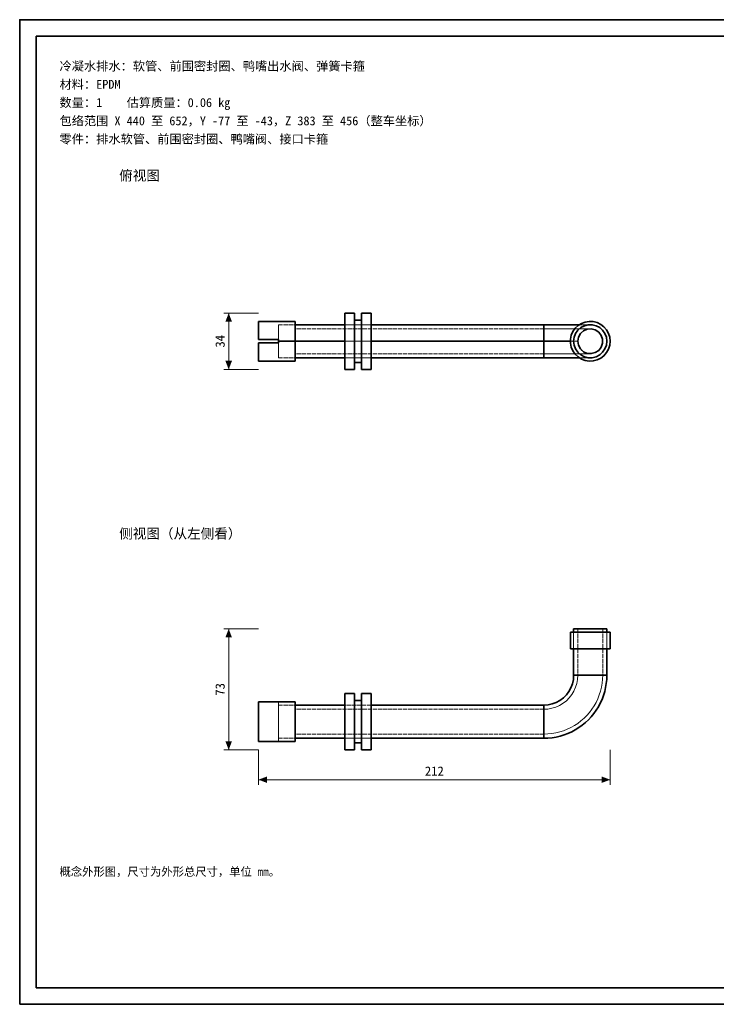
# Model space of a CAD drawing. Header units: millimetres. Extents: x 0 to 420, y 0 to 297.
# Tile 1 of 2: x 0 to 210, y 0 to 297. Entities that reach past the tile are written whole.
import ezdxf
from ezdxf.enums import TextEntityAlignment as Align

# ---------------------------------------------------------------- set-up
doc = ezdxf.new("R2010")
doc.units = ezdxf.units.MM
doc.linetypes.add('DASHED', pattern=[1.524, 1.27, -0.254])
for name, color, linetype, lineweight, true_color in [('DIM', 7, 'Continuous', 18, 0x1e5aa0), ('FRAME', 7, 'Continuous', 35, 0x3c3c3c), ('HIDDEN', 7, 'DASHED', 13, 0x969696), ('OUTLINE', 7, 'Continuous', 35, 0x141414), ('TEXT', 7, 'Continuous', 18, 0x141414)]:
    doc.layers.add(name, color=color, linetype=linetype, lineweight=lineweight, true_color=true_color)
doc.styles.add('ZH', font='simsun.ttc')

msp = doc.modelspace()

# ---------------------------------------------------------------- hatches: boundary and pattern name
at = {"layer": 'DIM'}
for points in [[(63, 208.5), (62.01, 205.9), (63.99, 205.9)], [(63, 191.5), (63.99, 194.1), (62.01, 194.1)], [(63, 113.25), (62.01, 110.65), (63.99, 110.65)], [(63, 76.75), (63.99, 79.35), (62.01, 79.35)], [(72, 67.75), (74.6, 66.76), (74.6, 68.74)], [(178, 67.75), (175.4, 68.74), (175.4, 66.76)]]:
    msp.add_hatch(color=7, dxfattribs=at).paths.add_polyline_path(points)

# ---------------------------------------------------------------- linework, layer by layer
for points in [[(72, 208.5), (61.5, 208.5)], [(63, 191.5), (63, 208.5)], [(72, 191.5), (61.5, 191.5)], [(72, 113.25), (61.5, 113.25)], [(63, 76.75), (63, 113.25)], [(72, 76.75), (61.5, 76.75)], [(72, 76.75), (72, 66.25)], [(178, 76.75), (178, 66.25)], [(72, 67.75), (178, 67.75)]]:
    msp.add_lwpolyline(points, dxfattribs=at)
at = {"layer": 'FRAME'}
for points in [[(0, 0), (420, 0), (420, 297), (0, 297)], [(5, 5), (415, 5), (415, 292), (5, 292)]]:
    msp.add_lwpolyline(points, close=True, dxfattribs=at)
at = {"layer": 'HIDDEN'}
for points in [[(98, 191.5), (98, 192.71), (98, 193.93), (98, 195.14), (98, 196.36), (98, 197.57), (98, 198.79), (98, 200), (98, 201.21), (98, 202.43), (98, 203.64), (98, 204.86), (98, 206.07), (98, 207.29), (98, 208.5)], [(100.95, 191.5), (100.95, 192.71), (100.95, 193.93), (100.95, 195.14), (100.95, 196.36), (100.95, 197.57), (100.95, 198.79), (100.95, 200), (100.95, 201.21), (100.95, 202.43), (100.95, 203.64), (100.95, 204.86), (100.95, 206.07), (100.95, 207.29), (100.95, 208.5)], [(103.05, 191.5), (103.05, 192.71), (103.05, 193.93), (103.05, 195.14), (103.05, 196.36), (103.05, 197.57), (103.05, 198.79), (103.05, 200), (103.05, 201.21), (103.05, 202.43), (103.05, 203.64), (103.05, 204.86), (103.05, 206.07), (103.05, 207.29), (103.05, 208.5)], [(106, 191.5), (106, 192.71), (106, 193.93), (106, 195.14), (106, 196.36), (106, 197.57), (106, 198.79), (106, 200), (106, 201.21), (106, 202.43), (106, 203.64), (106, 204.86), (106, 206.07), (106, 207.29), (106, 208.5)], [(72, 200.5), (72, 201.42), (72, 202.33), (72, 203.25), (72, 204.17), (72, 205.08), (72, 206)], [(78, 200.5), (78, 201.25), (78, 202), (78, 202.75), (78, 203.5), (78, 204.25), (78, 205)], [(78, 205), (78, 204.25), (78, 203.5), (78, 202.75), (78, 202), (78, 201.25), (78, 200.5)], [(78, 205), (83, 205)], [(83, 194), (83, 195.2), (83, 196.4), (83, 197.6), (83, 198.8), (83, 200), (83, 201.2), (83, 202.4), (83, 203.6), (83, 204.8), (83, 206)], [(83, 200), (83, 200.83), (83, 201.67), (83, 202.5), (83, 203.33), (83, 204.17), (83, 205)], [(83, 205), (83, 203.75), (83, 202.5), (83, 201.25), (83, 200), (83, 198.75), (83, 197.5), (83, 196.25), (83, 195)], [(83, 195), (83, 196.25), (83, 197.5), (83, 198.75), (83, 200), (83, 201.25), (83, 202.5), (83, 203.75), (83, 205)], [(83, 205), (83, 204.17), (83, 203.33), (83, 202.5), (83, 201.67), (83, 200.83), (83, 200)], [(98, 195), (98, 196.25), (98, 197.5), (98, 198.75), (98, 200), (98, 201.25), (98, 202.5), (98, 203.75), (98, 205)], [(98, 205), (98, 204.17), (98, 203.33), (98, 202.5), (98, 201.67), (98, 200.83), (98, 200)], [(106, 205), (98, 205)], [(98, 205), (106, 205)], [(100.95, 193.6), (100.95, 194.88), (100.95, 196.16), (100.95, 197.44), (100.95, 198.72), (100.95, 200), (100.95, 201.28), (100.95, 202.56), (100.95, 203.84), (100.95, 205.12), (100.95, 206.4)], [(100.95, 206.4), (100.95, 205.33), (100.95, 204.27), (100.95, 203.2), (100.95, 202.13), (100.95, 201.07), (100.95, 200)], [(103.05, 193.6), (103.05, 194.88), (103.05, 196.16), (103.05, 197.44), (103.05, 198.72), (103.05, 200), (103.05, 201.28), (103.05, 202.56), (103.05, 203.84), (103.05, 205.12), (103.05, 206.4)], [(103.05, 206.4), (103.05, 205.33), (103.05, 204.27), (103.05, 203.2), (103.05, 202.13), (103.05, 201.07), (103.05, 200)], [(106, 195), (106, 196.25), (106, 197.5), (106, 198.75), (106, 200), (106, 201.25), (106, 202.5), (106, 203.75), (106, 205)], [(106, 205), (106, 204.17), (106, 203.33), (106, 202.5), (106, 201.67), (106, 200.83), (106, 200)], [(158, 195), (158, 196.25), (158, 197.5), (158, 198.75), (158, 200), (158, 201.25), (158, 202.5), (158, 203.75), (158, 205)], [(178, 200), (177.88, 201.21), (177.51, 202.37), (176.92, 203.43), (176.13, 204.35), (175.17, 205.09), (174.08, 205.63), (172.91, 205.93), (171.7, 205.99), (170.5, 205.81), (169.36, 205.39), (168.33, 204.74), (167.45, 203.91), (166.75, 202.91), (166.28, 201.8), (166.03, 200.61), (166.03, 199.39), (166.28, 198.2), (166.75, 197.09), (167.45, 196.09), (168.33, 195.26), (169.36, 194.61), (170.5, 194.19), (171.7, 194.01), (172.91, 194.07), (174.08, 194.37), (175.17, 194.91), (176.13, 195.65), (176.92, 196.57), (177.51, 197.63), (177.88, 198.79), (178, 200)], [(167, 200), (167.17, 201.29), (167.67, 202.5), (168.46, 203.54), (169.5, 204.33), (170.71, 204.83), (172, 205)], [(167, 200), (167.17, 201.29), (167.67, 202.5), (168.46, 203.54), (169.5, 204.33), (170.71, 204.83), (172, 205)], [(177, 200), (176.85, 201.2), (176.43, 202.32), (175.74, 203.32), (174.84, 204.11), (173.77, 204.68), (172.6, 204.96), (171.4, 204.96), (170.23, 204.68), (169.16, 204.11), (168.26, 203.32), (167.57, 202.32), (167.15, 201.2), (167, 200), (167.15, 198.8), (167.57, 197.68), (168.26, 196.68), (169.16, 195.89), (170.23, 195.32), (171.4, 195.04), (172.6, 195.04), (173.77, 195.32), (174.84, 195.89), (175.74, 196.68), (176.43, 197.68), (176.85, 198.8), (177, 200)], [(177, 200), (176.85, 201.2), (176.43, 202.32), (175.74, 203.32), (174.84, 204.11), (173.77, 204.68), (172.6, 204.96), (171.4, 204.96), (170.23, 204.68), (169.16, 204.11), (168.26, 203.32), (167.57, 202.32), (167.15, 201.2), (167, 200), (167.15, 198.8), (167.57, 197.68), (168.26, 196.68), (169.16, 195.89), (170.23, 195.32), (171.4, 195.04), (172.6, 195.04), (173.77, 195.32), (174.84, 195.89), (175.74, 196.68), (176.43, 197.68), (176.85, 198.8), (177, 200)], [(168.68, 205), (169.24, 205), (169.79, 205), (170.34, 205), (170.89, 205), (171.45, 205), (172, 205)], [(172, 205), (173.2, 204.85), (174.32, 204.43), (175.32, 203.74), (176.11, 202.84), (176.68, 201.77), (176.96, 200.6), (176.96, 199.4), (176.68, 198.23), (176.11, 197.16), (175.32, 196.26), (174.32, 195.57), (173.2, 195.15), (172, 195)], [(172, 205), (173.2, 204.85), (174.32, 204.43), (175.32, 203.74), (176.11, 202.84), (176.68, 201.77), (176.96, 200.6), (176.96, 199.4), (176.68, 198.23), (176.11, 197.16), (175.32, 196.26), (174.32, 195.57), (173.2, 195.15), (172, 195)], [(83, 200), (83, 200.62), (83, 201.25), (83, 201.88), (83, 202.5), (83, 203.12), (83, 203.75)], [(83, 203.75), (83, 202.5), (83, 201.25), (83, 200), (83, 198.75), (83, 197.5), (83, 196.25)], [(158, 203.75), (83, 203.75)], [(158, 203.75), (159.27, 203.75), (160.55, 203.75), (161.82, 203.75), (163.09, 203.75), (164.36, 203.75), (165.64, 203.75), (166.91, 203.75), (168.18, 203.75), (169.45, 203.75), (170.73, 203.75), (172, 203.75)], [(158, 196.25), (158, 197.5), (158, 198.75), (158, 200), (158, 201.25), (158, 202.5), (158, 203.75)], [(158, 203.75), (158, 203.12), (158, 202.5), (158, 201.88), (158, 201.25), (158, 200.62), (158, 200)], [(168.25, 200), (168.38, 200.97), (168.75, 201.88), (169.35, 202.65), (170.12, 203.25), (171.03, 203.62), (172, 203.75)], [(168.25, 200), (168.38, 200.97), (168.75, 201.88), (169.35, 202.65), (170.12, 203.25), (171.03, 203.62), (172, 203.75)], [(172, 203.75), (173.28, 203.52), (174.41, 202.87), (175.25, 201.88), (175.69, 200.65), (175.69, 199.35), (175.25, 198.12), (174.41, 197.13), (173.28, 196.48), (172, 196.25)], [(172, 203.75), (173.28, 203.52), (174.41, 202.87), (175.25, 201.88), (175.69, 200.65), (175.69, 199.35), (175.25, 198.12), (174.41, 197.13), (173.28, 196.48), (172, 196.25)], [(72, 200.5), (78, 200.5)], [(72, 194), (72, 194.92), (72, 195.83), (72, 196.75), (72, 197.67), (72, 198.58), (72, 199.5)], [(72, 199.5), (78, 199.5)], [(78, 199.5), (78, 199.67), (78, 199.83), (78, 200), (78, 200.17), (78, 200.33), (78, 200.5)], [(78, 200.5), (78, 200.42), (78, 200.33), (78, 200.25), (78, 200.17), (78, 200.08), (78, 200)], [(78, 199.5), (78, 199.67), (78, 199.83), (78, 200), (78, 200.17), (78, 200.33), (78, 200.5)], [(78, 200), (78, 199.92), (78, 199.83), (78, 199.75), (78, 199.67), (78, 199.58), (78, 199.5)], [(78, 199.5), (78, 198.75), (78, 198), (78, 197.25), (78, 196.5), (78, 195.75), (78, 195)], [(78, 195), (78, 195.75), (78, 196.5), (78, 197.25), (78, 198), (78, 198.75), (78, 199.5)], [(83, 195), (83, 195.83), (83, 196.67), (83, 197.5), (83, 198.33), (83, 199.17), (83, 200)], [(83, 196.25), (83, 196.88), (83, 197.5), (83, 198.12), (83, 198.75), (83, 199.38), (83, 200)], [(83, 200), (83, 199.17), (83, 198.33), (83, 197.5), (83, 196.67), (83, 195.83), (83, 195)], [(158, 200), (83, 200)], [(98, 200), (98, 199.17), (98, 198.33), (98, 197.5), (98, 196.67), (98, 195.83), (98, 195)], [(106, 200), (98, 200)], [(106, 200), (98, 200)], [(100.95, 200), (100.95, 198.93), (100.95, 197.87), (100.95, 196.8), (100.95, 195.73), (100.95, 194.67), (100.95, 193.6)], [(103.05, 200), (103.05, 198.93), (103.05, 197.87), (103.05, 196.8), (103.05, 195.73), (103.05, 194.67), (103.05, 193.6)], [(106, 200), (106, 199.17), (106, 198.33), (106, 197.5), (106, 196.67), (106, 195.83), (106, 195)], [(168.25, 200), (166.97, 200), (165.69, 200), (164.41, 200), (163.12, 200), (161.84, 200), (160.56, 200), (159.28, 200), (158, 200)], [(158, 200), (158, 199.38), (158, 198.75), (158, 198.12), (158, 197.5), (158, 196.88), (158, 196.25)], [(167, 200), (166.83, 200), (166.67, 200), (166.5, 200), (166.33, 200), (166.17, 200), (166, 200)], [(172, 195), (170.71, 195.17), (169.5, 195.67), (168.46, 196.46), (167.67, 197.5), (167.17, 198.71), (167, 200)], [(172, 195), (170.71, 195.17), (169.5, 195.67), (168.46, 196.46), (167.67, 197.5), (167.17, 198.71), (167, 200)], [(172, 196.25), (171.03, 196.38), (170.12, 196.75), (169.35, 197.35), (168.75, 198.12), (168.38, 199.03), (168.25, 200)], [(172, 196.25), (171.03, 196.38), (170.12, 196.75), (169.35, 197.35), (168.75, 198.12), (168.38, 199.03), (168.25, 200)], [(158, 196.25), (83, 196.25)], [(158, 196.25), (159.27, 196.25), (160.55, 196.25), (161.82, 196.25), (163.09, 196.25), (164.36, 196.25), (165.64, 196.25), (166.91, 196.25), (168.18, 196.25), (169.45, 196.25), (170.73, 196.25), (172, 196.25)], [(78, 195), (83, 195)], [(106, 195), (98, 195)], [(98, 195), (106, 195)], [(168.68, 195), (169.24, 195), (169.79, 195), (170.34, 195), (170.89, 195), (171.45, 195), (172, 195)], [(167, 113.25), (168.25, 113.25), (169.5, 113.25), (170.75, 113.25), (172, 113.25), (173.25, 113.25), (174.5, 113.25), (175.75, 113.25), (177, 113.25)], [(168.25, 113.25), (169.5, 113.25), (170.75, 113.25), (172, 113.25), (173.25, 113.25), (174.5, 113.25), (175.75, 113.25)], [(175.75, 113.25), (174.5, 113.25), (173.25, 113.25), (172, 113.25), (170.75, 113.25), (169.5, 113.25), (168.25, 113.25)], [(168.25, 113.25), (168.25, 99.25)], [(175.75, 113.25), (175.75, 99.25)], [(178, 112.25), (176.8, 112.25), (175.6, 112.25), (174.4, 112.25), (173.2, 112.25), (172, 112.25), (170.8, 112.25), (169.6, 112.25), (168.4, 112.25), (167.2, 112.25), (166, 112.25)], [(167, 112.25), (167, 107.25)], [(177, 112.25), (175.75, 112.25), (174.5, 112.25), (173.25, 112.25), (172, 112.25), (170.75, 112.25), (169.5, 112.25), (168.25, 112.25), (167, 112.25)], [(167, 112.25), (168.25, 112.25), (169.5, 112.25), (170.75, 112.25), (172, 112.25), (173.25, 112.25), (174.5, 112.25), (175.75, 112.25), (177, 112.25)], [(167, 107.25), (167, 112.25)], [(177, 107.25), (177, 112.25)], [(177, 112.25), (177, 107.25)], [(178, 107.25), (176.8, 107.25), (175.6, 107.25), (174.4, 107.25), (173.2, 107.25), (172, 107.25), (170.8, 107.25), (169.6, 107.25), (168.4, 107.25), (167.2, 107.25), (166, 107.25)], [(177, 107.25), (175.75, 107.25), (174.5, 107.25), (173.25, 107.25), (172, 107.25), (170.75, 107.25), (169.5, 107.25), (168.25, 107.25), (167, 107.25)], [(167, 107.25), (168.25, 107.25), (169.5, 107.25), (170.75, 107.25), (172, 107.25), (173.25, 107.25), (174.5, 107.25), (175.75, 107.25), (177, 107.25)], [(168.25, 99.25), (168.18, 98.01), (167.95, 96.8), (167.58, 95.62), (167.08, 94.49), (166.44, 93.43), (165.67, 92.45), (164.8, 91.58), (163.82, 90.81), (162.76, 90.17), (161.63, 89.67), (160.45, 89.3), (159.24, 89.07), (158, 89)], [(175.75, 99.25), (175.71, 98.04), (175.58, 96.83), (175.38, 95.64), (175.09, 94.46), (174.73, 93.31), (174.28, 92.18), (173.76, 91.08), (173.17, 90.03), (172.5, 89.01), (171.77, 88.05), (170.97, 87.13), (170.12, 86.28), (169.2, 85.48), (168.24, 84.75), (167.22, 84.08), (166.17, 83.49), (165.07, 82.97), (163.94, 82.52), (162.79, 82.16), (161.61, 81.87), (160.42, 81.67), (159.21, 81.54), (158, 81.5)], [(167, 99.25), (168.25, 99.25), (169.5, 99.25), (170.75, 99.25), (172, 99.25), (173.25, 99.25), (174.5, 99.25), (175.75, 99.25), (177, 99.25)], [(168.25, 99.25), (169.5, 99.25), (170.75, 99.25), (172, 99.25), (173.25, 99.25), (174.5, 99.25), (175.75, 99.25)], [(175.75, 99.25), (174.5, 99.25), (173.25, 99.25), (172, 99.25), (170.75, 99.25), (169.5, 99.25), (168.25, 99.25)], [(98, 76.75), (98, 77.96), (98, 79.18), (98, 80.39), (98, 81.61), (98, 82.82), (98, 84.04), (98, 85.25), (98, 86.46), (98, 87.68), (98, 88.89), (98, 90.11), (98, 91.32), (98, 92.54), (98, 93.75)], [(100.95, 76.75), (100.95, 77.96), (100.95, 79.18), (100.95, 80.39), (100.95, 81.61), (100.95, 82.82), (100.95, 84.04), (100.95, 85.25), (100.95, 86.46), (100.95, 87.68), (100.95, 88.89), (100.95, 90.11), (100.95, 91.32), (100.95, 92.54), (100.95, 93.75)], [(103.05, 76.75), (103.05, 77.96), (103.05, 79.18), (103.05, 80.39), (103.05, 81.61), (103.05, 82.82), (103.05, 84.04), (103.05, 85.25), (103.05, 86.46), (103.05, 87.68), (103.05, 88.89), (103.05, 90.11), (103.05, 91.32), (103.05, 92.54), (103.05, 93.75)], [(106, 76.75), (106, 77.96), (106, 79.18), (106, 80.39), (106, 81.61), (106, 82.82), (106, 84.04), (106, 85.25), (106, 86.46), (106, 87.68), (106, 88.89), (106, 90.11), (106, 91.32), (106, 92.54), (106, 93.75)], [(72, 79.27), (72, 80.6), (72, 81.93), (72, 83.26), (72, 84.59), (72, 85.91), (72, 87.24), (72, 88.57), (72, 89.9), (72, 91.23)], [(72, 91.23), (78, 91.23)], [(72, 79.27), (72, 91.23)], [(72, 79.27), (72, 91.23)], [(78, 91.23), (78, 91.23), (78, 91.24), (78, 91.24), (78, 91.24), (78, 91.25), (78, 91.25)], [(78, 90.22), (78, 91.23)], [(78, 90.22), (78, 91.23)], [(78, 90.22), (78, 90.23), (78, 90.23), (78, 90.24), (78, 90.24), (78, 90.25), (78, 90.25)], [(78, 90.25), (78, 90.25), (78, 90.24), (78, 90.24), (78, 90.23), (78, 90.23), (78, 90.22)], [(78, 90.25), (83, 90.25)], [(78, 80.28), (78, 90.22)], [(78, 80.28), (78, 81.52), (78, 82.76), (78, 84.01), (78, 85.25), (78, 86.49), (78, 87.74), (78, 88.98), (78, 90.22)], [(78, 90.22), (78, 88.98), (78, 87.74), (78, 86.49), (78, 85.25), (78, 84.01), (78, 82.76), (78, 81.52), (78, 80.28)], [(78, 80.28), (78, 90.22)], [(83, 79.25), (83, 80.45), (83, 81.65), (83, 82.85), (83, 84.05), (83, 85.25), (83, 86.45), (83, 87.65), (83, 88.85), (83, 90.05), (83, 91.25)], [(83, 90.25), (83, 89), (83, 87.75), (83, 86.5), (83, 85.25), (83, 84), (83, 82.75), (83, 81.5), (83, 80.25)], [(83, 80.25), (83, 81.5), (83, 82.75), (83, 84), (83, 85.25), (83, 86.5), (83, 87.75), (83, 89), (83, 90.25)], [(83, 90.25), (83, 89), (83, 87.75), (83, 86.5), (83, 85.25), (83, 84), (83, 82.75), (83, 81.5), (83, 80.25)], [(83, 80.25), (83, 81.5), (83, 82.75), (83, 84), (83, 85.25), (83, 86.5), (83, 87.75), (83, 89), (83, 90.25)], [(106, 90.25), (98, 90.25)], [(98, 90.25), (98, 89), (98, 87.75), (98, 86.5), (98, 85.25), (98, 84), (98, 82.75), (98, 81.5), (98, 80.25)], [(98, 80.25), (98, 81.5), (98, 82.75), (98, 84), (98, 85.25), (98, 86.5), (98, 87.75), (98, 89), (98, 90.25)], [(106, 90.25), (98, 90.25)], [(100.95, 91.65), (100.95, 90.37), (100.95, 89.09), (100.95, 87.81), (100.95, 86.53), (100.95, 85.25), (100.95, 83.97), (100.95, 82.69), (100.95, 81.41), (100.95, 80.13), (100.95, 78.85)], [(100.95, 78.85), (100.95, 80.13), (100.95, 81.41), (100.95, 82.69), (100.95, 83.97), (100.95, 85.25), (100.95, 86.53), (100.95, 87.81), (100.95, 89.09), (100.95, 90.37), (100.95, 91.65)], [(103.05, 91.65), (103.05, 90.37), (103.05, 89.09), (103.05, 87.81), (103.05, 86.53), (103.05, 85.25), (103.05, 83.97), (103.05, 82.69), (103.05, 81.41), (103.05, 80.13), (103.05, 78.85)], [(103.05, 78.85), (103.05, 80.13), (103.05, 81.41), (103.05, 82.69), (103.05, 83.97), (103.05, 85.25), (103.05, 86.53), (103.05, 87.81), (103.05, 89.09), (103.05, 90.37), (103.05, 91.65)], [(106, 90.25), (106, 89), (106, 87.75), (106, 86.5), (106, 85.25), (106, 84), (106, 82.75), (106, 81.5), (106, 80.25)], [(106, 80.25), (106, 81.5), (106, 82.75), (106, 84), (106, 85.25), (106, 86.5), (106, 87.75), (106, 89), (106, 90.25)], [(158, 80.25), (158, 81.5), (158, 82.75), (158, 84), (158, 85.25), (158, 86.5), (158, 87.75), (158, 89), (158, 90.25)], [(83, 89), (83, 87.75), (83, 86.5), (83, 85.25), (83, 84), (83, 82.75), (83, 81.5)], [(83, 81.5), (83, 82.75), (83, 84), (83, 85.25), (83, 86.5), (83, 87.75), (83, 89)], [(158, 89), (83, 89)], [(158, 89), (158, 87.75), (158, 86.5), (158, 85.25), (158, 84), (158, 82.75), (158, 81.5)], [(158, 81.5), (158, 82.75), (158, 84), (158, 85.25), (158, 86.5), (158, 87.75), (158, 89)], [(78, 79.27), (78, 80.28)], [(78, 80.28), (78, 80.27), (78, 80.27), (78, 80.26), (78, 80.26), (78, 80.25), (78, 80.25)], [(78, 80.25), (78, 80.25), (78, 80.26), (78, 80.26), (78, 80.27), (78, 80.27), (78, 80.28)], [(78, 79.27), (78, 80.28)], [(78, 80.25), (83, 80.25)], [(158, 81.5), (83, 81.5)], [(106, 80.25), (98, 80.25)], [(98, 80.25), (106, 80.25)], [(72, 79.27), (78, 79.27)], [(78, 79.25), (78, 79.25), (78, 79.26), (78, 79.26), (78, 79.26), (78, 79.27), (78, 79.27)]]:
    msp.add_lwpolyline(points, dxfattribs=at)
at = {"layer": 'OUTLINE'}
for points in [[(98, 208.5), (98, 207.29), (98, 206.07), (98, 204.86), (98, 203.64), (98, 202.43), (98, 201.21), (98, 200)], [(98, 208.5), (100.95, 208.5)], [(100.95, 208.5), (100.95, 207.29), (100.95, 206.07), (100.95, 204.86), (100.95, 203.64), (100.95, 202.43), (100.95, 201.21), (100.95, 200)], [(103.05, 208.5), (103.05, 207.29), (103.05, 206.07), (103.05, 204.86), (103.05, 203.64), (103.05, 202.43), (103.05, 201.21), (103.05, 200)], [(103.05, 208.5), (106, 208.5)], [(106, 208.5), (106, 207.29), (106, 206.07), (106, 204.86), (106, 203.64), (106, 202.43), (106, 201.21), (106, 200)], [(72, 206), (72, 205.08), (72, 204.17), (72, 203.25), (72, 202.33), (72, 201.42), (72, 200.5)], [(72, 206), (83, 206)], [(83, 206), (83, 205), (83, 204), (83, 203), (83, 202), (83, 201), (83, 200)], [(98, 205), (83, 205)], [(100.95, 206.4), (103.05, 206.4)], [(158, 205), (106, 205)], [(158, 205), (158, 204.17), (158, 203.33), (158, 202.5), (158, 201.67), (158, 200.83), (158, 200)], [(158, 205), (159.34, 205), (160.67, 205), (162.01, 205), (163.34, 205), (164.68, 205), (166.01, 205), (167.35, 205), (168.68, 205)], [(178, 200), (177.88, 201.21), (177.51, 202.37), (176.92, 203.43), (176.13, 204.35), (175.17, 205.09), (174.08, 205.63), (172.91, 205.93), (171.7, 205.99), (170.5, 205.81), (169.36, 205.39), (168.33, 204.74), (167.45, 203.91), (166.75, 202.91), (166.28, 201.8), (166.03, 200.61), (166.03, 199.39), (166.28, 198.2), (166.75, 197.09), (167.45, 196.09), (168.33, 195.26), (169.36, 194.61), (170.5, 194.19), (171.7, 194.01), (172.91, 194.07), (174.08, 194.37), (175.17, 194.91), (176.13, 195.65), (176.92, 196.57), (177.51, 197.63), (177.88, 198.79), (178, 200)], [(167, 200), (167.15, 201.2), (167.57, 202.32), (168.26, 203.32), (169.16, 204.11), (170.23, 204.68), (171.4, 204.96), (172.6, 204.96), (173.77, 204.68), (174.84, 204.11), (175.74, 203.32), (176.43, 202.32), (176.85, 201.2), (177, 200), (176.85, 198.8), (176.43, 197.68), (175.74, 196.68), (174.84, 195.89), (173.77, 195.32), (172.6, 195.04), (171.4, 195.04), (170.23, 195.32), (169.16, 195.89), (168.26, 196.68), (167.57, 197.68), (167.15, 198.8), (167, 200)], [(168.25, 200), (168.45, 201.22), (169.04, 202.3), (169.95, 203.14), (171.08, 203.64), (172.31, 203.74), (173.51, 203.43), (174.54, 202.76), (175.3, 201.78), (175.7, 200.62), (175.7, 199.38), (175.3, 198.22), (174.54, 197.24), (173.51, 196.57), (172.31, 196.26), (171.08, 196.36), (169.95, 196.86), (169.04, 197.7), (168.45, 198.78), (168.25, 200)], [(72, 200.5), (78, 200.5)], [(72, 199.5), (78, 199.5)], [(72, 199.5), (72, 198.58), (72, 197.67), (72, 196.75), (72, 195.83), (72, 194.92), (72, 194)], [(78, 200.5), (78, 200.42), (78, 200.33), (78, 200.25), (78, 200.17), (78, 200.08), (78, 200)], [(78, 200), (78, 199.92), (78, 199.83), (78, 199.75), (78, 199.67), (78, 199.58), (78, 199.5)], [(78, 200), (83, 200)], [(83, 200), (83, 199), (83, 198), (83, 197), (83, 196), (83, 195), (83, 194)], [(98, 200), (83, 200)], [(98, 200), (98, 198.79), (98, 197.57), (98, 196.36), (98, 195.14), (98, 193.93), (98, 192.71), (98, 191.5)], [(100.95, 200), (100.95, 198.79), (100.95, 197.57), (100.95, 196.36), (100.95, 195.14), (100.95, 193.93), (100.95, 192.71), (100.95, 191.5)], [(103.05, 200), (103.05, 198.79), (103.05, 197.57), (103.05, 196.36), (103.05, 195.14), (103.05, 193.93), (103.05, 192.71), (103.05, 191.5)], [(106, 200), (106, 198.79), (106, 197.57), (106, 196.36), (106, 195.14), (106, 193.93), (106, 192.71), (106, 191.5)], [(158, 200), (106, 200)], [(166, 200), (164.67, 200), (163.33, 200), (162, 200), (160.67, 200), (159.33, 200), (158, 200)], [(158, 200), (158, 199.17), (158, 198.33), (158, 197.5), (158, 196.67), (158, 195.83), (158, 195)], [(72, 194), (83, 194)], [(98, 195), (83, 195)], [(100.95, 193.6), (103.05, 193.6)], [(158, 195), (106, 195)], [(158, 195), (159.34, 195), (160.67, 195), (162.01, 195), (163.34, 195), (164.68, 195), (166.01, 195), (167.35, 195), (168.68, 195)], [(98, 191.5), (100.95, 191.5)], [(103.05, 191.5), (106, 191.5)], [(167, 113.25), (167, 112.25)], [(177, 113.25), (175.75, 113.25), (174.5, 113.25), (173.25, 113.25), (172, 113.25), (170.75, 113.25), (169.5, 113.25), (168.25, 113.25), (167, 113.25)], [(177, 113.25), (177, 112.25)], [(166, 112.25), (167.2, 112.25), (168.4, 112.25), (169.6, 112.25), (170.8, 112.25), (172, 112.25), (173.2, 112.25), (174.4, 112.25), (175.6, 112.25), (176.8, 112.25), (178, 112.25)], [(166, 107.25), (166, 112.25)], [(178, 107.25), (178, 112.25)], [(166, 107.25), (167.2, 107.25), (168.4, 107.25), (169.6, 107.25), (170.8, 107.25), (172, 107.25), (173.2, 107.25), (174.4, 107.25), (175.6, 107.25), (176.8, 107.25), (178, 107.25)], [(167, 107.25), (167, 99.25)], [(177, 107.25), (177, 99.25)], [(167, 99.25), (166.91, 97.97), (166.64, 96.71), (166.19, 95.51), (165.57, 94.38), (164.8, 93.36), (163.89, 92.45), (162.87, 91.68), (161.74, 91.06), (160.54, 90.61), (159.28, 90.34), (158, 90.25)], [(177, 99.25), (176.96, 98.01), (176.84, 96.77), (176.63, 95.54), (176.35, 94.33), (175.99, 93.14), (175.55, 91.98), (175.04, 90.85), (174.45, 89.75), (173.8, 88.69), (173.07, 87.68), (172.28, 86.72), (171.44, 85.81), (170.53, 84.97), (169.57, 84.18), (168.56, 83.45), (167.5, 82.8), (166.4, 82.21), (165.27, 81.7), (164.11, 81.26), (162.92, 80.9), (161.71, 80.62), (160.48, 80.41), (159.24, 80.29), (158, 80.25)], [(177, 99.25), (175.75, 99.25), (174.5, 99.25), (173.25, 99.25), (172, 99.25), (170.75, 99.25), (169.5, 99.25), (168.25, 99.25), (167, 99.25)], [(98, 93.75), (100.95, 93.75)], [(98, 93.75), (98, 92.54), (98, 91.32), (98, 90.11), (98, 88.89), (98, 87.68), (98, 86.46), (98, 85.25), (98, 84.04), (98, 82.82), (98, 81.61), (98, 80.39), (98, 79.18), (98, 77.96), (98, 76.75)], [(100.95, 93.75), (100.95, 92.54), (100.95, 91.32), (100.95, 90.11), (100.95, 88.89), (100.95, 87.68), (100.95, 86.46), (100.95, 85.25), (100.95, 84.04), (100.95, 82.82), (100.95, 81.61), (100.95, 80.39), (100.95, 79.18), (100.95, 77.96), (100.95, 76.75)], [(103.05, 93.75), (106, 93.75)], [(103.05, 93.75), (103.05, 92.54), (103.05, 91.32), (103.05, 90.11), (103.05, 88.89), (103.05, 87.68), (103.05, 86.46), (103.05, 85.25), (103.05, 84.04), (103.05, 82.82), (103.05, 81.61), (103.05, 80.39), (103.05, 79.18), (103.05, 77.96), (103.05, 76.75)], [(106, 93.75), (106, 92.54), (106, 91.32), (106, 90.11), (106, 88.89), (106, 87.68), (106, 86.46), (106, 85.25), (106, 84.04), (106, 82.82), (106, 81.61), (106, 80.39), (106, 79.18), (106, 77.96), (106, 76.75)], [(72, 91.23), (78, 91.23)], [(72, 91.23), (72, 89.9), (72, 88.57), (72, 87.24), (72, 85.91), (72, 84.59), (72, 83.26), (72, 81.93), (72, 80.6), (72, 79.27)], [(78, 91.25), (78, 91.25), (78, 91.24), (78, 91.24), (78, 91.24), (78, 91.23), (78, 91.23)], [(78, 91.25), (83, 91.25)], [(83, 91.25), (83, 90.05), (83, 88.85), (83, 87.65), (83, 86.45), (83, 85.25), (83, 84.05), (83, 82.85), (83, 81.65), (83, 80.45), (83, 79.25)], [(98, 90.25), (83, 90.25)], [(100.95, 91.65), (103.05, 91.65)], [(158, 90.25), (106, 90.25)], [(158, 90.25), (158, 89), (158, 87.75), (158, 86.5), (158, 85.25), (158, 84), (158, 82.75), (158, 81.5), (158, 80.25)], [(98, 80.25), (83, 80.25)], [(158, 80.25), (106, 80.25)], [(72, 79.27), (78, 79.27)], [(78, 79.27), (78, 79.27), (78, 79.26), (78, 79.26), (78, 79.26), (78, 79.25), (78, 79.25)], [(78, 79.25), (83, 79.25)], [(100.95, 78.85), (103.05, 78.85)], [(98, 76.75), (100.95, 76.75)], [(103.05, 76.75), (106, 76.75)]]:
    msp.add_lwpolyline(points, dxfattribs=at)

# ---------------------------------------------------------------- texts
at = {"layer": 'DIM', "style": 'ZH'}
for s, p in [('34', (60.4, 200)), ('73', (60.4, 95))]:
    msp.add_text(s, height=2.8, rotation=90, dxfattribs=at).set_placement(p, align=Align.MIDDLE_CENTER)
msp.add_text('212', height=2.8, dxfattribs=at).set_placement((125, 70.35), align=Align.MIDDLE_CENTER)
at = {"layer": 'TEXT', "style": 'ZH'}
for s, height, p in [('冷凝水排水：软管、前围密封圈、鸭嘴出水阀、弹簧卡箍', 2.7, (12, 283)), ('材料：EPDM', 2.7, (12, 277.5)), ('数量：1    估算质量：0.06 kg', 2.7, (12, 272)), ('包络范围 X 440 至 652，Y -77 至 -43，Z 383 至 456（整车坐标）', 2.7, (12, 266.5)), ('零件：排水软管、前围密封圈、鸭嘴阀、接口卡箍', 2.7, (12, 261)), ('俯视图', 3, (30, 250)), ('侧视图（从左侧看）', 3, (30, 142)), ('概念外形图，尺寸为外形总尺寸，单位 mm。', 2.5, (12, 40))]:
    msp.add_text(s, height=height, dxfattribs=at).set_placement(p, align=Align.MIDDLE_LEFT)

doc.saveas('drawing.dxf')
